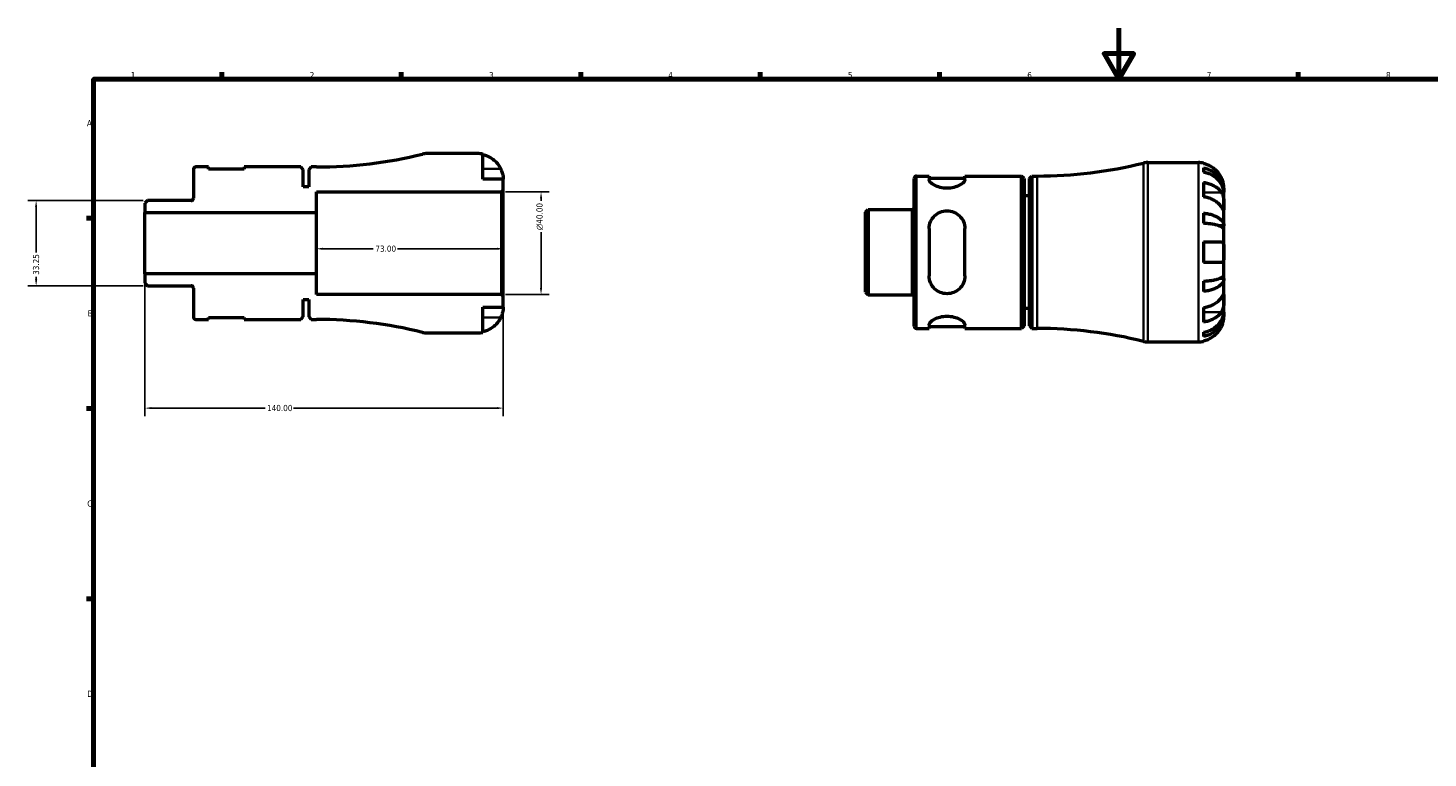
# Model space of a CAD drawing. Header units: millimetres. Extents: x -70 to 905, y -35 to 594.
# Tile 3 of 5: x -6 to 541, y 309 to 594. Entities that reach past the tile are written whole.
import ezdxf

# ---------------------------------------------------------------- set-up
doc = ezdxf.new("R2010")
doc.units = ezdxf.units.MM
for name, color, linetype, lineweight in [('Border (ANSI)', 7, 'Continuous', 70), ('Dimension (ANSI)', 7, 'Continuous', 25), ('Visible (ANSI)', 7, 'Continuous', 50), ('Visible Narrow (ANSI)', 7, 'Continuous', 35)]:
    doc.layers.add(name, color=color, linetype=linetype, lineweight=lineweight)
doc.styles.add('Note Text (ANSI)', font='tahoma.ttf')
doc.dimstyles.new('Default - mm (ANSI)', dxfattribs={"dimtxt": 2.4, "dimasz": 2.5, "dimexe": 3.175, "dimexo": 1.6002, "dimgap": 0.8, "dimtad": 0, "dimtoh": 1, "dimrnd": 1e-08, "dimzin": 4, "dimdsep": 46, "dimtxsty": 'Note Text (ANSI)', "dimcen": 0.09, "dimdle": 10, "dimclrd": 256, "dimclre": 256, "dimclrt": 5, "dimadec": 1, "dimazin": 1, "dimtfac": 1.27, "dimtofl": 0, "dimtmove": 0, "dimatfit": 3, "dimfxl": 1, "dimtolj": 1, "dimtzin": 4, "dimlwd": -1, "dimlwe": -1, "dimarcsym": 0})

# ---------------------------------------------------------------- blocks, each defined once
blk = doc.blocks.new('Borders Default Border')
at = {"layer": 'Border (ANSI)'}
for p, q in [((70.08, 574), (70.08, 576.8)), ((140.17, 574), (140.17, 576.8)), ((210.25, 574), (210.25, 576.8)), ((280.33, 574), (280.33, 576.8)), ((350.42, 574), (350.42, 576.8)), ((490.58, 574), (490.58, 576.8)), ((20, 519.75), (17.2, 519.75)), ((20, 445.5), (17.2, 445.5)), ((20, 371.25), (17.2, 371.25))]:
    blk.add_line(p, q, dxfattribs=at)
at = {"layer": 'Border (ANSI)', "flags": 128}
for points in [[(420.5, 594), (420.5, 574), (414.73, 584), (426.27, 584), (420.5, 574)], [(20, 20), (20, 574), (821, 574), (821, 20), (20, 20)]]:
    blk.add_lwpolyline(points, dxfattribs=at)
at = {"layer": 'Border (ANSI)', "color": 5, "true_color": 0x0000ff, "char_height": 2.4, "attachment_point": 7, "style": 'Note Text (ANSI)'}
for s, insert in [('1', (34.5, 574.4)), ('2', (104.4, 574.4)), ('3', (174.46, 574.35)), ('4', (244.45, 574.4)), ('5', (314.67, 574.35)), ('6', (384.69, 574.35)), ('7', (454.8, 574.4)), ('8', (524.84, 574.35)), ('A', (17.38, 555.68)), ('B', (17.67, 481.43)), ('C', (17.51, 407.13)), ('D', (17.52, 332.93))]:
    blk.add_mtext(s, dxfattribs=dict(at, insert=insert))
blk = doc.blocks.new('*D7')
at = {"layer": 'Defpoints', "color": 0, "transparency": 16777216}
for p in [(107, 510), (180, 510), (107, 507.83)]:
    blk.add_point(p, dxfattribs=at)
at = {"layer": 'Dimension (ANSI)', "transparency": 16777216}
for p, q in [((109.5, 507.83), (129.24, 507.83)), ((177.5, 507.83), (138.76, 507.83))]:
    blk.add_line(p, q, dxfattribs=at)
for points in [[(109.5, 508.24), (109.5, 507.41), (107, 507.83)], [(177.5, 508.24), (177.5, 507.41), (180, 507.83)]]:
    blk.add_solid(points, dxfattribs=at)
at = {"layer": 'Dimension (ANSI)', "color": 5, "transparency": 16777216, "insert": (130.04, 509.08), "char_height": 2.4, "attachment_point": 1, "style": 'Note Text (ANSI)'}
blk.add_mtext('\\A1;73.00', dxfattribs=at)
blk = doc.blocks.new('*D8')
at = {"layer": 'Defpoints', "color": 0, "transparency": 16777216}
for p in [(41, 526.62), (-2.46, 493.38), (41, 493.38)]:
    blk.add_point(p, dxfattribs=at)
at = {"layer": 'Dimension (ANSI)', "transparency": 16777216}
for p, q in [((39.4, 526.62), (-5.64, 526.62)), ((-2.46, 524.12), (-2.46, 506.32)), ((39.4, 493.38), (-5.64, 493.38)), ((-2.46, 495.88), (-2.46, 496.84))]:
    blk.add_line(p, q, dxfattribs=at)
for points in [[(-2.88, 524.12), (-2.05, 524.12), (-2.46, 526.62)], [(-2.88, 495.88), (-2.05, 495.88), (-2.46, 493.38)]]:
    blk.add_solid(points, dxfattribs=at)
at = {"layer": 'Dimension (ANSI)', "color": 5, "transparency": 16777216, "insert": (-3.71, 497.64), "char_height": 2.4, "attachment_point": 1, "rotation": 90, "style": 'Note Text (ANSI)'}
blk.add_mtext('\\A1;33.25', dxfattribs=at)
blk = doc.blocks.new('*D9')
at = {"layer": 'Defpoints', "color": 0, "transparency": 16777216}
for p in [(40, 498), (180, 489.3), (40, 445.63)]:
    blk.add_point(p, dxfattribs=at)
at = {"layer": 'Dimension (ANSI)', "transparency": 16777216}
for p, q in [((40, 496.4), (40, 442.46)), ((180, 487.7), (180, 442.46)), ((42.5, 445.63), (86.94, 445.63)), ((177.5, 445.63), (98.05, 445.63))]:
    blk.add_line(p, q, dxfattribs=at)
for points in [[(42.5, 446.05), (42.5, 445.22), (40, 445.63)], [(177.5, 446.05), (177.5, 445.22), (180, 445.63)]]:
    blk.add_solid(points, dxfattribs=at)
at = {"layer": 'Dimension (ANSI)', "color": 5, "transparency": 16777216, "insert": (87.74, 446.88), "char_height": 2.4, "attachment_point": 1, "style": 'Note Text (ANSI)'}
blk.add_mtext('\\A1;140.00', dxfattribs=at)
blk = doc.blocks.new('*D10')
at = {"layer": 'Defpoints', "color": 0, "transparency": 16777216}
for p in [(179.3, 530), (194.77, 530), (179.3, 490)]:
    blk.add_point(p, dxfattribs=at)
at = {"layer": 'Dimension (ANSI)', "transparency": 16777216}
for p, q in [((180.9, 530), (197.94, 530)), ((194.77, 527.5), (194.77, 526.59)), ((194.77, 492.5), (194.77, 514.32)), ((180.9, 490), (197.94, 490))]:
    blk.add_line(p, q, dxfattribs=at)
for points in [[(194.35, 527.5), (195.18, 527.5), (194.77, 530)], [(194.35, 492.5), (195.18, 492.5), (194.77, 490)]]:
    blk.add_solid(points, dxfattribs=at)
at = {"layer": 'Dimension (ANSI)', "color": 5, "transparency": 16777216, "insert": (192.96, 515.12), "char_height": 2.4, "attachment_point": 1, "rotation": 90, "style": 'Note Text (ANSI)'}
blk.add_mtext('\\A1;{\\fAIGDT|b0|i0;\\H2.4000;\\ln}\\fTahoma|b0|i0;\\H2.4000;40.00', dxfattribs=at)

msp = doc.modelspace()

# ---------------------------------------------------------------- linework, layer by layer
at = {"layer": 'Visible (ANSI)'}
for p, q in [((169.9988, 545), (150.198, 545)), ((171.9988, 535), (171.9988, 544.798)), ((431.7307, 541.4823), (451.5314, 541.4823)), ((58.9988, 538.825), (58.9988, 527.5495)), ((64.8238, 539.75), (59.9238, 539.75)), ((64.8238, 538.95), (64.8238, 539.75)), ((78.8238, 538.95), (64.8238, 538.95)), ((100.8988, 539.75), (78.8238, 539.75)), ((78.8238, 539.75), (78.8238, 538.95)), ((101.8988, 538.75), (100.8988, 539.75)), ((101.8988, 532), (101.8988, 538.75)), ((104.9988, 539.75), (103.9988, 538.75)), ((103.9988, 538.75), (103.9988, 532)), ((106.9988, 539.75), (104.9988, 539.75)), ((341.4564, 536.2323), (346.3564, 536.2323)), ((346.3564, 536.2323), (346.3564, 534.7741)), ((360.3564, 536.2323), (382.4314, 536.2323)), ((360.3564, 534.7741), (360.3564, 536.2323)), ((382.4314, 476.7323), (382.4314, 536.2323)), ((383.4314, 535.2323), (382.4314, 536.2323)), ((385.5314, 535.2323), (386.5314, 536.2323)), ((386.5314, 536.2323), (386.5314, 476.7323)), ((386.5314, 536.2323), (388.5314, 536.2323)), ((453.5314, 541.2803), (453.5314, 541.0496)), ((453.5314, 539.3991), (453.5314, 537.7388)), ((103.9988, 532), (101.8988, 532)), ((179.9988, 535), (171.9988, 535)), ((179.2988, 530), (179.9988, 530.7)), ((179.9988, 530.7), (179.9988, 535)), ((179.9988, 489.3), (179.9988, 530.7)), ((340.5314, 477.6573), (340.5314, 535.3073)), ((346.3564, 535.4323), (360.3564, 535.4323)), ((383.4314, 535.2323), (383.4314, 477.7323)), ((385.5314, 477.7323), (385.5314, 535.2323)), ((453.5314, 533.7535), (453.5314, 528.0967)), ((461.5314, 529.8736), (461.5314, 531.4823)), ((40.9962, 526.6245), (39.9988, 525.627)), ((39.9988, 525.627), (39.9988, 522)), ((58.0738, 526.6245), (40.9962, 526.6245)), ((106.9988, 522), (106.9988, 530)), ((106.9988, 530), (179.2988, 530)), ((179.2988, 530), (179.2988, 490)), ((385.5314, 528.4823), (383.4314, 528.4823)), ((461.5314, 529.8736), (461.5064, 529.8736)), ((461.5314, 529.2613), (461.5314, 529.8736)), ((461.5314, 524.16), (461.5314, 529.2613)), ((39.9988, 522), (106.9988, 522)), ((39.9988, 498), (39.9988, 522)), ((106.9988, 498), (106.9988, 522)), ((321.5314, 522.1094), (322.5289, 523.1068)), ((321.5314, 490.8553), (321.5314, 522.1094)), ((322.5289, 523.1068), (339.6064, 523.1068)), ((322.5289, 523.1068), (322.5289, 489.8578)), ((453.5314, 521.7772), (453.5314, 517.7689)), ((461.5314, 516.7836), (461.5314, 524.16)), ((346.3564, 515.6823), (346.3564, 497.2823)), ((360.3564, 497.2823), (360.3564, 515.6823)), ((461.5314, 516.7836), (459.6228, 516.7836)), ((461.5314, 515.3054), (461.5314, 516.7836)), ((461.5314, 506.4823), (461.5314, 515.3054)), ((453.5314, 510.4823), (453.5314, 502.4823)), ((453.5314, 510.4823), (460.5718, 510.4823)), ((461.5314, 497.6592), (461.5314, 506.4823)), ((106.9988, 498), (39.9988, 498)), ((39.9988, 498), (39.9988, 494.373)), ((106.9988, 490), (106.9988, 498)), ((460.5718, 502.4823), (453.5314, 502.4823)), ((461.5314, 496.181), (461.5314, 497.6592)), ((39.9988, 494.373), (40.9962, 493.3755)), ((40.9962, 493.3755), (58.0738, 493.3755)), ((58.9988, 492.4505), (58.9988, 481.175)), ((453.5314, 495.1958), (453.5314, 491.1874)), ((461.5314, 496.181), (459.6228, 496.181)), ((461.5314, 488.8047), (461.5314, 496.181)), ((101.8988, 481.25), (101.8988, 488)), ((101.8988, 488), (103.9988, 488)), ((103.9988, 488), (103.9988, 481.25)), ((179.2988, 490), (106.9988, 490)), ((179.9988, 489.3), (179.2988, 490)), ((179.9988, 485), (179.9988, 489.3)), ((321.5314, 490.8553), (322.5289, 489.8578)), ((322.5289, 489.8578), (339.6064, 489.8578)), ((461.5314, 483.7033), (461.5314, 488.8047)), ((171.9988, 475.202), (171.9988, 485)), ((171.9988, 485), (179.9988, 485)), ((385.5314, 484.4823), (383.4314, 484.4823)), ((453.5314, 484.868), (453.5314, 479.2111)), ((461.5314, 483.091), (461.5064, 483.091)), ((461.5314, 483.091), (461.5314, 483.7033)), ((461.5314, 481.4823), (461.5314, 483.091)), ((59.9238, 480.25), (64.8238, 480.25)), ((64.8238, 480.25), (64.8238, 481.05)), ((64.8238, 481.05), (78.8238, 481.05)), ((78.8238, 481.05), (78.8238, 480.25)), ((78.8238, 480.25), (100.8988, 480.25)), ((100.8988, 480.25), (101.8988, 481.25)), ((103.9988, 481.25), (104.9988, 480.25)), ((104.9988, 480.25), (106.9988, 480.25)), ((341.4564, 476.7323), (346.3564, 476.7323)), ((346.3564, 478.1906), (346.3564, 476.7323)), ((346.3564, 477.5323), (360.3564, 477.5323)), ((360.3564, 476.7323), (360.3564, 478.1906)), ((360.3564, 476.7323), (382.4314, 476.7323)), ((383.4314, 477.7323), (382.4314, 476.7323)), ((385.5314, 477.7323), (386.5314, 476.7323)), ((386.5314, 476.7323), (388.5314, 476.7323)), ((150.198, 475), (169.9988, 475)), ((431.7307, 471.4823), (451.5314, 471.4823)), ((453.5314, 475.2259), (453.5314, 473.5656)), ((453.5314, 471.915), (453.5314, 471.6844))]:
    msp.add_line(p, q, dxfattribs=at)
for centre, radius, start, end in [((106.9988, 713.106), 173.356, 270, 283.858338), ((150.198, 538), 7, 90, 103.858338), ((169.9988, 535), 10, 78.463041, 90), ((431.7307, 534.4823), 7, 90, 103.858338), ((451.5314, 531.4823), 10, 78.463041, 90), ((59.9238, 538.825), 0.925, 90, 180), ((341.4564, 535.3073), 0.925, 90, 180), ((388.5314, 709.5883), 173.356, 270, 283.858338), ((58.0738, 527.5495), 0.925, 270, 0), ((339.6064, 524.0318), 0.925, 270, 0), ((58.0738, 492.4505), 0.925, 0, 90), ((339.6064, 488.9328), 0.925, 0, 90), ((59.9238, 481.175), 0.925, 180, 270), ((106.9988, 306.894), 173.356, 76.141662, 90), ((341.4564, 477.6573), 0.925, 180, 270), ((388.5314, 303.3763), 173.356, 76.141662, 90), ((150.198, 482), 7, 256.141662, 270), ((169.9988, 485), 10, 270, 281.536959), ((431.7307, 478.4823), 7, 256.141662, 270), ((451.5314, 481.4823), 10, 270, 281.536959)]:
    msp.add_arc(centre, radius, start, end, dxfattribs=at)
for points, knots in [([(171.9988, 544.5673), (172.6379, 544.436), (173.2621, 544.2386), (174.3849, 543.7719), (174.9841, 543.4565), (176.1023, 542.7061), (176.6213, 542.2711), (177.4952, 541.3935), (177.9301, 540.8695), (178.5858, 539.883), (178.8338, 539.4384), (179.0391, 539)], [0.18972425, 0.18972425, 0.18972425, 0.18972425, 0.369265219, 0.369265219, 0.554520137, 0.554520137, 0.739775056, 0.739775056, 0.926079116, 0.926079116, 1.065680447, 1.065680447, 1.065680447, 1.065680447]), ([(179.0391, 539), (179.1078, 538.8534), (179.1733, 538.7055), (179.3341, 538.3201), (179.4234, 538.0831), (179.5892, 537.592), (179.6629, 537.341), (179.8148, 536.7427), (179.8764, 536.4143), (179.9665, 535.7793), (179.9846, 535.5011), (180.0007, 535.1046), (179.9988, 535), (179.9988, 535)], [-0.640085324, -0.640085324, -0.640085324, -0.640085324, -0.592221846, -0.592221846, -0.515950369, -0.515950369, -0.432356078, -0.432356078, -0.30863031, -0.30863031, -0.158449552, -0.158449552, 0, 0, 0, 0]), ([(460.5718, 535.4823), (460.3665, 535.9207), (460.1185, 536.3653), (459.4628, 537.3519), (459.0279, 537.8758), (458.1539, 538.7534), (457.6349, 539.1884), (456.5168, 539.9388), (455.9176, 540.2542), (454.7947, 540.7209), (454.1706, 540.9183), (453.5314, 541.0496)], [4.902643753, 4.902643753, 4.902643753, 4.902643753, 5.042245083, 5.042245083, 5.228549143, 5.228549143, 5.413804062, 5.413804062, 5.599058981, 5.599058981, 5.778599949, 5.778599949, 5.778599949, 5.778599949]), ([(453.5314, 539.3991), (454.1726, 539.272), (454.7989, 539.0807), (455.9235, 538.629), (456.5228, 538.3244), (457.6414, 537.5993), (458.1607, 537.179), (459.0339, 536.332), (459.4681, 535.8271), (460.2166, 534.7399), (460.531, 534.1577), (461.0046, 533.0481), (461.2071, 532.4185), (461.4705, 531.1319), (461.5314, 530.475), (461.5314, 529.8736)], [0.18971835, 0.18971835, 0.18971835, 0.18971835, 0.3698032, 0.3698032, 0.55498435, 0.55498435, 0.7401655, 0.7401655, 0.92581641, 0.92581641, 1.11146732, 1.11146732, 1.29782516, 1.29782516, 1.484183, 1.484183, 1.484183, 1.484183]), ([(461.5314, 529.2613), (461.5314, 529.7966), (461.4705, 530.3812), (461.2071, 531.5262), (461.0046, 532.0866), (460.531, 533.074), (460.2166, 533.5922), (459.4681, 534.5598), (459.0339, 535.0091), (458.1607, 535.763), (457.6414, 536.137), (456.5228, 536.7823), (455.9235, 537.0534), (454.7989, 537.4555), (454.1726, 537.6256), (453.5314, 537.7388)], [4.45938231, 4.45938231, 4.45938231, 4.45938231, 4.64574015, 4.64574015, 4.83209799, 4.83209799, 5.0177489, 5.0177489, 5.20339981, 5.20339981, 5.38858096, 5.38858096, 5.5737621, 5.5737621, 5.75384696, 5.75384696, 5.75384696, 5.75384696]), ([(360.3564, 534.7741), (360.3564, 534.4762), (360.1672, 534.1103), (359.4202, 533.3433), (358.8631, 532.9439), (357.6177, 532.2894), (356.8596, 531.9826), (355.173, 531.5531), (354.2428, 531.4347), (353.3564, 531.4347), (352.47, 531.4347), (351.5399, 531.5531), (349.8532, 531.9826), (349.0952, 532.2894), (347.8498, 532.9439), (347.2927, 533.3433), (346.5457, 534.1103), (346.3564, 534.4762), (346.3564, 534.7741)], [-1.10975016, -1.10975016, -1.10975016, -1.10975016, -0.82079875, -0.82079875, -0.53184734, -0.53184734, -0.26592367, -0.26592367, 0, 0, 0, 0.26592367, 0.26592367, 0.53184734, 0.53184734, 0.82079875, 0.82079875, 1.10975016, 1.10975016, 1.10975016, 1.10975016]), ([(453.5314, 533.7535), (454.1706, 533.6607), (454.7947, 533.5211), (455.9176, 533.1911), (456.5168, 532.968), (457.6349, 532.4374), (458.1539, 532.1299), (459.0279, 531.5093), (459.4628, 531.1388), (460.1185, 530.4412), (460.3665, 530.1268), (460.5718, 529.8168)], [0.18972425, 0.18972425, 0.18972425, 0.18972425, 0.369265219, 0.369265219, 0.554520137, 0.554520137, 0.739775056, 0.739775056, 0.926079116, 0.926079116, 1.065680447, 1.065680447, 1.065680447, 1.065680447]), ([(461.5314, 531.4823), (461.5314, 531.4823), (461.5318, 531.5251), (461.5288, 531.7023), (461.525, 531.8441), (461.4931, 532.2921), (461.4555, 532.6362), (461.3255, 533.3121), (461.2563, 533.6048), (461.0995, 534.1437), (461.0214, 534.3811), (460.8413, 534.8678), (460.7394, 535.1153), (460.6097, 535.4007), (460.5909, 535.4416), (460.5718, 535.4823)], [-2.778041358, -2.778041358, -2.778041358, -2.778041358, -2.676721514, -2.676721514, -2.565581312, -2.565581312, -2.409601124, -2.409601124, -2.30519389, -2.30519389, -2.226175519, -2.226175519, -2.144504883, -2.144504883, -2.130817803, -2.130817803, -2.130817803, -2.130817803]), ([(460.5718, 524.16), (460.3665, 524.47), (460.1185, 524.7844), (459.4628, 525.482), (459.0279, 525.8525), (458.1539, 526.473), (457.6349, 526.7806), (456.5168, 527.3112), (455.9176, 527.5342), (454.7947, 527.8642), (454.1706, 528.0038), (453.5314, 528.0967)], [4.902643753, 4.902643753, 4.902643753, 4.902643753, 5.042245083, 5.042245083, 5.228549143, 5.228549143, 5.413804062, 5.413804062, 5.599058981, 5.599058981, 5.778599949, 5.778599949, 5.778599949, 5.778599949]), ([(460.5718, 529.8168), (460.6301, 529.7289), (460.6861, 529.6361), (460.8476, 529.342), (460.9448, 529.1275), (461.1204, 528.6529), (461.1967, 528.3936), (461.3483, 527.7382), (461.4089, 527.3372), (461.499, 526.4294), (461.5173, 525.9325), (461.5334, 524.9783), (461.5314, 524.534), (461.5314, 524.16)], [-0.644344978, -0.644344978, -0.644344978, -0.644344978, -0.60308586, -0.60308586, -0.520079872, -0.520079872, -0.432739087, -0.432739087, -0.310006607, -0.310006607, -0.158689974, -0.158689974, 0, 0, 0, 0]), ([(346.3564, 515.6823), (346.3564, 516.5983), (346.5457, 517.5578), (347.2927, 519.3066), (347.8498, 520.0968), (349.0952, 521.2974), (349.8532, 521.8108), (351.5399, 522.5037), (352.47, 522.6823), (354.2428, 522.6823), (355.173, 522.5037), (356.8596, 521.8108), (357.6177, 521.2974), (358.8631, 520.0968), (359.4202, 519.3066), (360.1672, 517.5578), (360.3564, 516.5983), (360.3564, 515.6823)], [1.068423, 1.068423, 1.068423, 1.068423, 1.35737441, 1.35737441, 1.64632582, 1.64632582, 1.91224949, 1.91224949, 2.17817316, 2.17817316, 2.44409683, 2.44409683, 2.7100205, 2.7100205, 2.99897191, 2.99897191, 3.28792332, 3.28792332, 3.28792332, 3.28792332]), ([(453.5314, 521.7772), (454.1726, 521.7106), (454.7989, 521.6103), (455.9235, 521.3735), (456.5228, 521.2138), (457.6414, 520.8337), (458.1607, 520.6134), (459.0339, 520.1693), (459.4681, 519.9046), (460.2166, 519.3347), (460.531, 519.0295), (461.0046, 518.4478), (461.2071, 518.1177), (461.4705, 517.4432), (461.5314, 517.0989), (461.5314, 516.7836)], [0.18971835, 0.18971835, 0.18971835, 0.18971835, 0.3698032, 0.3698032, 0.55498435, 0.55498435, 0.7401655, 0.7401655, 0.92581641, 0.92581641, 1.11146732, 1.11146732, 1.29782516, 1.29782516, 1.484183, 1.484183, 1.484183, 1.484183]), ([(461.5314, 524.16), (461.5314, 523.9506), (461.5316, 523.7651), (461.5299, 523.4379), (461.5277, 523.3012), (461.5097, 523.0605), (461.489, 522.9894), (461.4021, 522.9875), (461.3388, 523.0494), (461.1828, 523.2519), (461.1057, 523.3619), (460.9277, 523.6237), (460.8285, 523.7729), (460.6714, 524.0096), (460.6224, 524.0835), (460.5718, 524.16)], [0, 0, 0, 0, 0.088849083, 0.088849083, 0.18379648, 0.18379648, 0.314196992, 0.314196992, 0.437846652, 0.437846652, 0.524112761, 0.524112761, 0.607652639, 0.607652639, 0.6434969, 0.6434969, 0.6434969, 0.6434969]), ([(461.5314, 515.3054), (461.5314, 515.4609), (461.4705, 515.6308), (461.2071, 515.9635), (461.0046, 516.1264), (460.531, 516.4133), (460.2166, 516.5639), (459.4681, 516.8451), (459.0339, 516.9757), (458.1607, 517.1947), (457.6414, 517.3034), (456.5228, 517.4909), (455.9235, 517.5697), (454.7989, 517.6865), (454.1726, 517.736), (453.5314, 517.7689)], [4.45938231, 4.45938231, 4.45938231, 4.45938231, 4.64574015, 4.64574015, 4.83209799, 4.83209799, 5.0177489, 5.0177489, 5.20339981, 5.20339981, 5.38858096, 5.38858096, 5.5737621, 5.5737621, 5.75384696, 5.75384696, 5.75384696, 5.75384696]), ([(460.5718, 510.4823), (460.6648, 510.4823), (460.7521, 510.4676), (460.9074, 510.4083), (460.9762, 510.3663), (461.116, 510.2403), (461.1831, 510.1492), (461.341, 509.8369), (461.4082, 509.5742), (461.4995, 508.8981), (461.5174, 508.4804), (461.5334, 507.5348), (461.5314, 507.0117), (461.5314, 506.4823)], [-0.647983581, -0.647983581, -0.647983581, -0.647983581, -0.581292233, -0.581292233, -0.51957432, -0.51957432, -0.443169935, -0.443169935, -0.308536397, -0.308536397, -0.158812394, -0.158812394, 0, 0, 0, 0]), ([(461.5314, 506.4823), (461.5314, 506.1065), (461.532, 505.7326), (461.5273, 504.9629), (461.5212, 504.5754), (461.4788, 503.8867), (461.4437, 503.5879), (461.3309, 503.1187), (461.2602, 502.9407), (461.1096, 502.7191), (461.0435, 502.651), (460.9024, 502.5535), (460.8291, 502.5212), (460.6933, 502.4889), (460.6338, 502.4823), (460.5718, 502.4823)], [0, 0, 0, 0, 0.112749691, 0.112749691, 0.240461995, 0.240461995, 0.363076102, 0.363076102, 0.469826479, 0.469826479, 0.536808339, 0.536808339, 0.597381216, 0.597381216, 0.640727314, 0.640727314, 0.640727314, 0.640727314]), ([(453.5314, 495.1958), (454.1726, 495.2287), (454.7989, 495.2781), (455.9235, 495.3949), (456.5228, 495.4737), (457.6414, 495.6612), (458.1607, 495.7699), (459.0339, 495.989), (459.4681, 496.1196), (460.2166, 496.4007), (460.531, 496.5513), (461.0046, 496.8383), (461.2071, 497.0011), (461.4705, 497.3338), (461.5314, 497.5037), (461.5314, 497.6592)], [0.18971835, 0.18971835, 0.18971835, 0.18971835, 0.3698032, 0.3698032, 0.55498435, 0.55498435, 0.7401655, 0.7401655, 0.92581641, 0.92581641, 1.11146732, 1.11146732, 1.29782516, 1.29782516, 1.484183, 1.484183, 1.484183, 1.484183]), ([(360.3564, 497.2823), (360.3564, 496.3664), (360.1672, 495.4068), (359.4202, 493.6581), (358.8631, 492.8678), (357.6177, 491.6672), (356.8596, 491.1538), (355.173, 490.4609), (354.2428, 490.2823), (353.3564, 490.2823), (352.47, 490.2823), (351.5399, 490.4609), (349.8532, 491.1538), (349.0952, 491.6672), (347.8498, 492.8678), (347.2927, 493.6581), (346.5457, 495.4068), (346.3564, 496.3664), (346.3564, 497.2823)], [-1.10975016, -1.10975016, -1.10975016, -1.10975016, -0.82079875, -0.82079875, -0.53184734, -0.53184734, -0.26592367, -0.26592367, 0, 0, 0, 0.26592367, 0.26592367, 0.53184734, 0.53184734, 0.82079875, 0.82079875, 1.10975016, 1.10975016, 1.10975016, 1.10975016]), ([(461.5314, 496.181), (461.5314, 495.8658), (461.4705, 495.5214), (461.2071, 494.8469), (461.0046, 494.5168), (460.531, 493.9352), (460.2166, 493.63), (459.4681, 493.06), (459.0339, 492.7953), (458.1607, 492.3513), (457.6414, 492.1309), (456.5228, 491.7509), (455.9235, 491.5911), (454.7989, 491.3543), (454.1726, 491.2541), (453.5314, 491.1874)], [4.45938231, 4.45938231, 4.45938231, 4.45938231, 4.64574015, 4.64574015, 4.83209799, 4.83209799, 5.0177489, 5.0177489, 5.20339981, 5.20339981, 5.38858096, 5.38858096, 5.5737621, 5.5737621, 5.75384696, 5.75384696, 5.75384696, 5.75384696]), ([(453.5314, 484.868), (454.1706, 484.9608), (454.7947, 485.1004), (455.9176, 485.4304), (456.5168, 485.6535), (457.6349, 486.1841), (458.1539, 486.4916), (459.0279, 487.1122), (459.4628, 487.4827), (460.1185, 488.1803), (460.3665, 488.4947), (460.5718, 488.8047)], [0.18972425, 0.18972425, 0.18972425, 0.18972425, 0.369265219, 0.369265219, 0.554520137, 0.554520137, 0.739775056, 0.739775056, 0.926079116, 0.926079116, 1.065680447, 1.065680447, 1.065680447, 1.065680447]), ([(460.5718, 488.8047), (460.6301, 488.8926), (460.6861, 488.9772), (460.8476, 489.2205), (460.9448, 489.3664), (461.1204, 489.624), (461.1967, 489.732), (461.3483, 489.9256), (461.4089, 489.9817), (461.499, 489.9686), (461.5173, 489.8671), (461.5334, 489.4746), (461.5314, 489.1787), (461.5314, 488.8047)], [-0.644344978, -0.644344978, -0.644344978, -0.644344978, -0.60308586, -0.60308586, -0.520079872, -0.520079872, -0.432739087, -0.432739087, -0.310006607, -0.310006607, -0.158689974, -0.158689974, 0, 0, 0, 0]), ([(461.5314, 488.8047), (461.5314, 488.5952), (461.5316, 488.3632), (461.5299, 487.8454), (461.5277, 487.5588), (461.5097, 486.848), (461.489, 486.4176), (461.4021, 485.5757), (461.3388, 485.1727), (461.1828, 484.5211), (461.1057, 484.2666), (460.9277, 483.7971), (460.8285, 483.5834), (460.6714, 483.3044), (460.6224, 483.2242), (460.5718, 483.1478)], [0, 0, 0, 0, 0.088849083, 0.088849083, 0.18379648, 0.18379648, 0.314196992, 0.314196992, 0.437846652, 0.437846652, 0.524112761, 0.524112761, 0.607652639, 0.607652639, 0.6434969, 0.6434969, 0.6434969, 0.6434969]), ([(179.9988, 485), (179.9988, 485), (179.9991, 484.9572), (179.9961, 484.7801), (179.9923, 484.6382), (179.9604, 484.1902), (179.9229, 483.8461), (179.7928, 483.1702), (179.7236, 482.8775), (179.5669, 482.3386), (179.4887, 482.1012), (179.3086, 481.6145), (179.2067, 481.3671), (179.0771, 481.0816), (179.0582, 481.0407), (179.0391, 481)], [-2.778041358, -2.778041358, -2.778041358, -2.778041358, -2.676721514, -2.676721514, -2.565581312, -2.565581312, -2.409601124, -2.409601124, -2.30519389, -2.30519389, -2.226175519, -2.226175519, -2.144504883, -2.144504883, -2.130817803, -2.130817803, -2.130817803, -2.130817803]), ([(346.3564, 478.1906), (346.3564, 478.4884), (346.5457, 478.8543), (347.2927, 479.6213), (347.8498, 480.0208), (349.0952, 480.6753), (349.8532, 480.982), (351.5399, 481.4116), (352.47, 481.5299), (354.2428, 481.5299), (355.173, 481.4116), (356.8596, 480.982), (357.6177, 480.6753), (358.8631, 480.0208), (359.4202, 479.6213), (360.1672, 478.8543), (360.3564, 478.4884), (360.3564, 478.1906)], [1.068423, 1.068423, 1.068423, 1.068423, 1.35737441, 1.35737441, 1.64632582, 1.64632582, 1.91224949, 1.91224949, 2.17817316, 2.17817316, 2.44409683, 2.44409683, 2.7100205, 2.7100205, 2.99897191, 2.99897191, 3.28792332, 3.28792332, 3.28792332, 3.28792332]), ([(453.5314, 475.2259), (454.1726, 475.339), (454.7989, 475.5092), (455.9235, 475.9112), (456.5228, 476.1824), (457.6414, 476.8276), (458.1607, 477.2017), (459.0339, 477.9555), (459.4681, 478.4049), (460.2166, 479.3725), (460.531, 479.8906), (461.0046, 480.8781), (461.2071, 481.4385), (461.4705, 482.5835), (461.5314, 483.1681), (461.5314, 483.7033)], [0.18971835, 0.18971835, 0.18971835, 0.18971835, 0.3698032, 0.3698032, 0.55498435, 0.55498435, 0.7401655, 0.7401655, 0.92581641, 0.92581641, 1.11146732, 1.11146732, 1.29782516, 1.29782516, 1.484183, 1.484183, 1.484183, 1.484183]), ([(460.5718, 483.1478), (460.3665, 482.8378), (460.1185, 482.5234), (459.4628, 481.8258), (459.0279, 481.4553), (458.1539, 480.8348), (457.6349, 480.5272), (456.5168, 479.9966), (455.9176, 479.7736), (454.7947, 479.4436), (454.1706, 479.304), (453.5314, 479.2111)], [4.902643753, 4.902643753, 4.902643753, 4.902643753, 5.042245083, 5.042245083, 5.228549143, 5.228549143, 5.413804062, 5.413804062, 5.599058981, 5.599058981, 5.778599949, 5.778599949, 5.778599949, 5.778599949]), ([(461.5314, 483.091), (461.5314, 482.4896), (461.4705, 481.8327), (461.2071, 480.5462), (461.0046, 479.9165), (460.531, 478.807), (460.2166, 478.2248), (459.4681, 477.1376), (459.0339, 476.6326), (458.1607, 475.7856), (457.6414, 475.3653), (456.5228, 474.6403), (455.9235, 474.3356), (454.7989, 473.8839), (454.1726, 473.6927), (453.5314, 473.5656)], [4.45938231, 4.45938231, 4.45938231, 4.45938231, 4.64574015, 4.64574015, 4.83209799, 4.83209799, 5.0177489, 5.0177489, 5.20339981, 5.20339981, 5.38858096, 5.38858096, 5.5737621, 5.5737621, 5.75384696, 5.75384696, 5.75384696, 5.75384696]), ([(460.5718, 477.4823), (460.6405, 477.6289), (460.706, 477.7768), (460.8668, 478.1622), (460.9561, 478.3992), (461.1219, 478.8903), (461.1956, 479.1414), (461.3475, 479.7397), (461.4091, 480.068), (461.4992, 480.703), (461.5173, 480.9812), (461.5334, 481.3777), (461.5314, 481.4823), (461.5314, 481.4823)], [-0.640085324, -0.640085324, -0.640085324, -0.640085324, -0.592221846, -0.592221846, -0.515950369, -0.515950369, -0.432356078, -0.432356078, -0.30863031, -0.30863031, -0.158449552, -0.158449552, 0, 0, 0, 0]), ([(179.0391, 481), (178.8338, 480.5616), (178.5858, 480.117), (177.9301, 479.1305), (177.4952, 478.6065), (176.6213, 477.7289), (176.1023, 477.2939), (174.9841, 476.5435), (174.3849, 476.2281), (173.2621, 475.7614), (172.6379, 475.564), (171.9988, 475.4327)], [4.902643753, 4.902643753, 4.902643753, 4.902643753, 5.042245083, 5.042245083, 5.228549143, 5.228549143, 5.413804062, 5.413804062, 5.599058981, 5.599058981, 5.778599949, 5.778599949, 5.778599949, 5.778599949]), ([(453.5314, 471.915), (454.1706, 472.0464), (454.7947, 472.2437), (455.9176, 472.7105), (456.5168, 473.0259), (457.6349, 473.7762), (458.1539, 474.2112), (459.0279, 475.0888), (459.4628, 475.6128), (460.1185, 476.5993), (460.3665, 477.044), (460.5718, 477.4823)], [0.18972425, 0.18972425, 0.18972425, 0.18972425, 0.369265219, 0.369265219, 0.554520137, 0.554520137, 0.739775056, 0.739775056, 0.926079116, 0.926079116, 1.065680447, 1.065680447, 1.065680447, 1.065680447])]:
    msp.add_open_spline(points, degree=3, knots=knots, dxfattribs=at)
at = {"layer": 'Visible Narrow (ANSI)'}
for p, q in [((178.6871, 539), (172.3508, 539)), ((430.054, 472.1145), (430.054, 540.8502)), ((431.7307, 541.0514), (431.7307, 471.9132)), ((451.5314, 471.9132), (451.5314, 541.0514)), ((341.4564, 535.8661), (341.4564, 477.0986)), ((388.5314, 477.0986), (388.5314, 535.8661)), ((460.2198, 529.8168), (453.8835, 529.8168)), ((339.6064, 490.0625), (339.6064, 522.9021)), ((460.2198, 483.1478), (453.8835, 483.1478)), ((178.6871, 481), (172.3508, 481))]:
    msp.add_line(p, q, dxfattribs=at)

# ---------------------------------------------------------------- block references
msp.add_blockref('Borders Default Border', (0, 0))

# ---------------------------------------------------------------- dimensions: what is measured, and where the dimension line sits
at = {"layer": 'Dimension (ANSI)'}
for base, p1, p2, angle, override, picture, middle in [((-2.465, 493.3755), (40.9962, 526.6245), (40.9962, 493.3755), 90, {"dimgap": 0.8, "dimtoh": 0, "dimdec": 2, "dimtol": 0, "dimlim": 0, "dimtp": 0, "dimtm": 0, "dimtdec": 2, "dimatfit": 1}, '*D8', (-2.465, 501.5773)), ((106.9988, 507.8264), (179.9988, 510), (106.9988, 510), 180, {"dimgap": 0.8, "dimtoh": 0, "dimdec": 2, "dimse1": 1, "dimse2": 1, "dimtol": 0, "dimlim": 0, "dimtp": 0, "dimtm": 0, "dimtdec": 2, "dimatfit": 1}, '*D7', (133.9988, 507.8264)), ((39.9988, 445.6318), (179.9988, 489.3), (39.9988, 498), 180, {"dimgap": 0.8, "dimtoh": 0, "dimdec": 2, "dimtol": 0, "dimlim": 0, "dimtp": 0, "dimtm": 0, "dimtdec": 2, "dimatfit": 1}, '*D9', (92.4988, 445.6318))]:
    dim = msp.add_linear_dim(base=base, p1=p1, p2=p2, angle=angle, dimstyle='Default - mm (ANSI)', override=override, dxfattribs=at)
    dim.commit()
    dim.dimension.update_dxf_attribs({"geometry": picture, "text_midpoint": middle, "dimtype": 160})
dim = msp.add_linear_dim(base=(194.7653, 530), p1=(179.2988, 490), p2=(179.2988, 530), angle=90, text='{\\fAIGDT|b0|i0;\\H2.4000;\\ln}\\fTahoma|b0|i0;\\H2.4000;<>', dimstyle='Default - mm (ANSI)', override={"dimgap": 0.8, "dimtoh": 0, "dimdec": 2, "dimtol": 0, "dimlim": 0, "dimtp": 0, "dimtm": 0, "dimtdec": 2, "dimatfit": 1}, dxfattribs=at)
dim.commit()
dim.dimension.update_dxf_attribs({"geometry": '*D10', "text_midpoint": (194.7653, 520.4534), "dimtype": 160})

doc.saveas('drawing.dxf')
